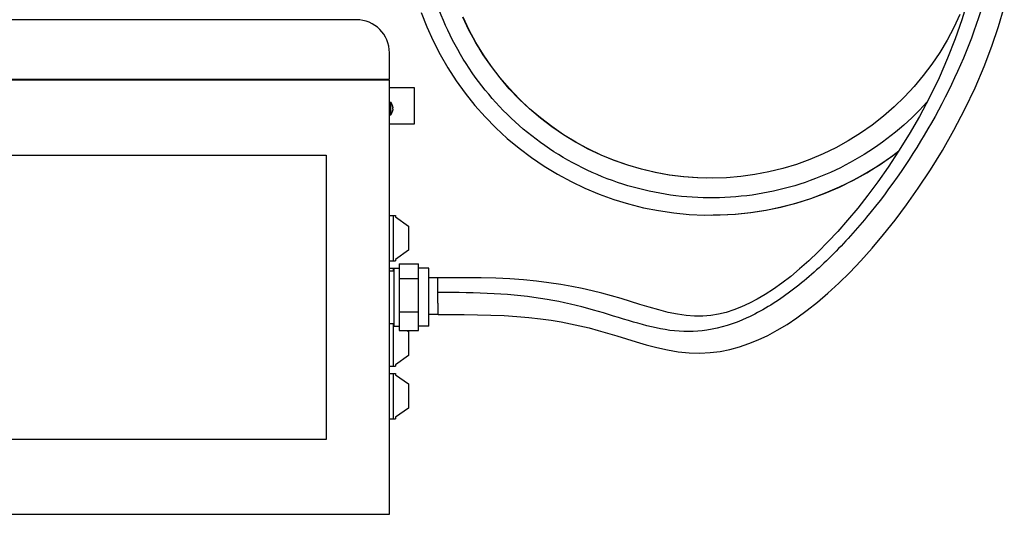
# Model space of a CAD drawing. Header units: millimetres. Extents: x 284 to 2182, y 1212 to 2197.
# Tile 5 of 8: x 1233 to 2168, y 1212 to 1682. Entities that reach past the tile are written whole.
import ezdxf

# ---------------------------------------------------------------- set-up
doc = ezdxf.new("R2010")
doc.units = ezdxf.units.MM
doc.header["$LTSCALE"] = 221.156242
for name, color, linetype in [('00_COMPONENTS_11', 7, 'CONTINUOUS'), ('00_COMPONENTS_16', 7, 'CONTINUOUS'), ('00_COMPONENTS_6', 7, 'CONTINUOUS'), ('00_COMPONENTS_7', 7, 'CONTINUOUS')]:
    doc.layers.add(name, color=color, linetype=linetype)

msp = doc.modelspace()

# ---------------------------------------------------------------- linework, layer by layer
at = {"layer": '00_COMPONENTS_11', "color": 7, "linetype": 'Continuous'}
for p, q in [((1885.22, 1531.73), (1876.52, 1531.93)), ((1889.6, 1496.72), (1897.52, 1496.75)), ((1629.82, 1437.09), (1621.3, 1437.05)), ((1629.99, 1402.09), (1621.3, 1402.05))]:
    msp.add_line(p, q, dxfattribs=at)
for points in [[(2132.86, 1699.51), (2127.5, 1682.01), (2121.14, 1663.97), (2113.89, 1645.72), (2105.67, 1627.12), (2096.55, 1608.4), (2087.02, 1590.47), (2077.29, 1573.53), (2067.32, 1557.38), (2057.36, 1542.27), (2047.6, 1528.34), (2038, 1515.42), (2028.43, 1503.25), (2018.91, 1491.8), (2009.51, 1481.1), (2000.21, 1471.12), (1991.05, 1461.84), (1982.08, 1453.3), (1973.31, 1445.48), (1964.81, 1438.41), (1956.57, 1432.04), (1948.52, 1426.3), (1940.71, 1421.21), (1933.14, 1416.75), (1925.64, 1412.8), (1918.24, 1409.4), (1910.94, 1406.55), (1903.63, 1404.22), (1896.28, 1402.44), (1888.9, 1401.23), (1881.38, 1400.6), (1873.58, 1400.57), (1865.51, 1401.18), (1857.23, 1402.38), (1848.59, 1404.17), (1839.56, 1406.46), (1830.5, 1409.06), (1821.61, 1411.76), (1812.74, 1414.5), (1803.76, 1417.23), (1794.72, 1419.86), (1785.64, 1422.35), (1776.26, 1424.72), (1766.68, 1426.91), (1756.89, 1428.91), (1746.44, 1430.75), (1735.21, 1432.42), (1723.38, 1433.86), (1711, 1435.03), (1698.08, 1435.93), (1684.69, 1436.56), (1670.92, 1436.94), (1656.8, 1437.11), (1642.36, 1437.14), (1629.82, 1437.09)], [(1629.99, 1402.09), (1641.46, 1402.14), (1654.62, 1402.12), (1667.52, 1401.99), (1680.22, 1401.69), (1692.65, 1401.18), (1704.62, 1400.43), (1716.11, 1399.43), (1727.1, 1398.19), (1737.45, 1396.74), (1746.92, 1395.16), (1755.75, 1393.45), (1764.53, 1391.53), (1773.36, 1389.38), (1782.08, 1387.06), (1790.88, 1384.54), (1799.79, 1381.86), (1808.79, 1379.08), (1818.03, 1376.25), (1827.71, 1373.43), (1837.72, 1370.78), (1847.76, 1368.55), (1857.94, 1366.85), (1868.31, 1365.8), (1878.47, 1365.52), (1888.26, 1365.98), (1897.82, 1367.16), (1907.19, 1369), (1916.26, 1371.46), (1925.11, 1374.47), (1934.03, 1378.1), (1943.04, 1382.37), (1952.08, 1387.25), (1961.32, 1392.83), (1970.76, 1399.13), (1980.35, 1406.14), (1990.18, 1413.93), (2000.23, 1422.53), (2010.46, 1431.91), (2020.88, 1442.15), (2031.47, 1453.25), (2042.19, 1465.2), (2053.05, 1478.06), (2063.95, 1491.76), (2074.9, 1506.38), (2086.03, 1522.2), (2097.45, 1539.54), (2108.85, 1558.15), (2119.74, 1577.36), (2130.12, 1597.24), (2139.85, 1617.71), (2148.48, 1637.78), (2155.89, 1657.06), (2162.28, 1675.83), (2167.68, 1694.11)], [(1613.94, 1689.29), (1619.28, 1675.65), (1625.3, 1662.3), (1631.98, 1649.26), (1639.31, 1636.57), (1647.27, 1624.26), (1655.83, 1612.37), (1664.98, 1600.91), (1674.69, 1589.93), (1684.94, 1579.45), (1695.7, 1569.49), (1706.95, 1560.09), (1718.66, 1551.26), (1730.79, 1543.03), (1743.32, 1535.42), (1756.22, 1528.44), (1769.45, 1522.12), (1782.98, 1516.47), (1796.78, 1511.51), (1810.81, 1507.24), (1825.03, 1503.68), (1839.41, 1500.84), (1853.92, 1498.73), (1868.52, 1497.34), (1883.16, 1496.68), (1897.83, 1496.76), (1912.46, 1497.58), (1927.04, 1499.13), (1941.52, 1501.4), (1955.87, 1504.4), (1970.06, 1508.11), (1984.03, 1512.53), (1997.77, 1517.65), (2011.23, 1523.44), (2024.39, 1529.91), (2037.21, 1537.02), (2049.65, 1544.76), (2061.69, 1553.13), (2067.43, 1557.55)], [(2125.36, 1687.18), (2119.67, 1674.89), (2113.35, 1662.91), (2106.4, 1651.28), (2098.85, 1640.04), (2090.71, 1629.2), (2082.02, 1618.8), (2072.79, 1608.88), (2063.06, 1599.46), (2052.83, 1590.56), (2042.16, 1582.2), (2031.05, 1574.42), (2019.56, 1567.24), (2007.7, 1560.67), (1995.51, 1554.74), (1983.02, 1549.45), (1970.28, 1544.82), (1957.3, 1540.88), (1944.14, 1537.62), (1930.83, 1535.06), (1917.39, 1533.21), (1903.88, 1532.06), (1890.33, 1531.63), (1876.77, 1531.91), (1863.25, 1532.91), (1849.79, 1534.61), (1836.45, 1537.02), (1823.25, 1540.13), (1810.23, 1543.93), (1797.43, 1548.42), (1784.88, 1553.56), (1772.62, 1559.37), (1760.68, 1565.81), (1749.1, 1572.87), (1737.91, 1580.53), (1727.14, 1588.77), (1716.81, 1597.56), (1706.96, 1606.88), (1697.62, 1616.71), (1688.81, 1627.02), (1680.56, 1637.77), (1672.88, 1648.94), (1665.8, 1660.51), (1659.34, 1672.42), (1653.52, 1684.66)], [(1876.77, 1531.91), (1863.26, 1532.91), (1849.82, 1534.62), (1836.48, 1537.03), (1823.29, 1540.14), (1810.28, 1543.94), (1797.49, 1548.42), (1784.95, 1553.57), (1772.7, 1559.36), (1760.77, 1565.8), (1749.19, 1572.86), (1738.01, 1580.51), (1727.24, 1588.75), (1716.91, 1597.53), (1707.07, 1606.85), (1697.73, 1616.68), (1688.92, 1626.98), (1680.66, 1637.73), (1672.98, 1648.9), (1665.9, 1660.46), (1659.44, 1672.37), (1653.62, 1684.61)], [(1876.09, 1531.96), (1863, 1532.95), (1849.56, 1534.67), (1836.23, 1537.1), (1823.05, 1540.22), (1810.05, 1544.04), (1797.27, 1548.53), (1784.75, 1553.69), (1772.51, 1559.5), (1760.6, 1565.94), (1749.04, 1573), (1737.87, 1580.66), (1727.12, 1588.9), (1716.82, 1597.69), (1706.99, 1607), (1697.67, 1616.82), (1688.88, 1627.12), (1680.64, 1637.86), (1672.98, 1649.02), (1665.91, 1660.57), (1659.47, 1672.48), (1653.65, 1684.7)], [(1891.07, 1496.73), (1897.82, 1496.76), (1912.45, 1497.57), (1927.02, 1499.12), (1941.49, 1501.38), (1955.84, 1504.37), (1970.01, 1508.08), (1983.99, 1512.49), (1997.72, 1517.6), (2011.19, 1523.39), (2024.34, 1529.84), (2037.16, 1536.94), (2049.61, 1544.69), (2061.65, 1553.04), (2067.36, 1557.44)], [(1897.52, 1496.75), (1912.17, 1497.54), (1926.75, 1499.07), (1941.25, 1501.33), (1955.62, 1504.3), (1969.82, 1508), (1983.82, 1512.41), (1997.58, 1517.51), (2011.07, 1523.3), (2024.26, 1529.76), (2037.1, 1536.86), (2049.58, 1544.61), (2061.64, 1552.97), (2067.28, 1557.31)]]:
    msp.add_lwpolyline(points, dxfattribs=at)
for points, knots in [([(2094.24, 1603.94), (2075.76, 1583.49), (2032.34, 1547.96), (1954.63, 1516.5), (1871.07, 1509.4), (1789.21, 1527.32), (1716.33, 1568.6), (1658.92, 1629.55), (1622.08, 1704.63), (1613.39, 1759.88), (1613.22, 1787.36)], [0, 0, 0, 0, 0.125232, 0.250401, 0.375462, 0.500473, 0.625447, 0.750329, 0.875155, 1, 1, 1, 1]), ([(2163.36, 1790.89), (2162.23, 1754.72), (2146.98, 1682.46), (2101.27, 1583.08), (2050.01, 1507.88), (2002.29, 1455.28), (1964.55, 1422.36), (1925.82, 1398.22), (1887.03, 1385.47), (1849.7, 1385.67), (1814.02, 1395.08), (1775.9, 1407.43), (1731.92, 1417.75), (1682.35, 1422.82), (1647.69, 1423.05), (1629.86, 1422.96)], [0, 0, 0, 0, 0.139964, 0.280961, 0.421386, 0.49001, 0.55528, 0.614501, 0.665525, 0.710903, 0.756709, 0.807719, 0.866019, 0.930998, 1, 1, 1, 1]), ([(1629.86, 1422.96), (1629.85, 1424.71), (1629.83, 1427.28), (1629.83, 1430.55), (1629.81, 1432.69), (1629.85, 1434.42), (1629.73, 1435.86), (1629.94, 1436.49), (1629.72, 1437.08), (1629.82, 1437.09)], [0, 0, 0, 0, 0.372319, 0.543625, 0.696292, 0.823585, 0.91967, 0.979687, 1, 1, 1, 1]), ([(1629.99, 1402.09), (1629.95, 1402.09), (1630.04, 1402.34), (1629.95, 1402.6), (1629.99, 1403.22), (1629.95, 1404.38), (1629.95, 1406.34), (1629.93, 1409.11), (1629.91, 1412.35), (1629.88, 1417.02), (1629.87, 1420.59), (1629.86, 1422.96)], [0, 0, 0, 0, 0.005557, 0.022272, 0.049975, 0.088041, 0.192549, 0.328765, 0.487326, 0.658394, 1, 1, 1, 1])]:
    msp.add_open_spline(points, degree=3, knots=knots, dxfattribs=at)
at = {"layer": '00_COMPONENTS_16', "color": 7, "linetype": 'Continuous'}
for p, q in [((1552.3, 1682.31), (915.3, 1682.31)), ((1583.8, 1625.81), (1583.8, 1650.81)), ((883.8, 1625.81), (1583.8, 1625.81))]:
    msp.add_line(p, q, dxfattribs=at)
msp.add_arc((1552.3, 1650.81), 31.5, 0, 90, dxfattribs=at)
at = {"layer": '00_COMPONENTS_6', "color": 7, "linetype": 'Continuous'}
for p, q in [((1583.8, 1624.81), (883.8, 1624.81)), ((1583.8, 1212.31), (1583.8, 1624.81)), ((1607.7, 1617.59), (1583.8, 1617.59)), ((1607.7, 1583.24), (1607.7, 1617.59)), ((1583.8, 1583.24), (1607.7, 1583.24)), ((943.8, 1553.56), (1523.8, 1553.56)), ((1523.8, 1553.56), (1523.8, 1283.56)), ((1583.8, 1496.16), (1589.64, 1496.16)), ((1587.8, 1453.16), (1587.8, 1496.16)), ((1589.64, 1496.16), (1589.64, 1494.85)), ((1589.64, 1494.85), (1601.8, 1486.16)), ((1601.8, 1486.16), (1601.8, 1463.16)), ((1601.8, 1463.16), (1589.64, 1454.48)), ((1583.8, 1453.16), (1589.64, 1453.16)), ((1589.64, 1454.48), (1589.64, 1453.16)), ((1583.8, 1446.16), (1587.8, 1446.16)), ((1587.8, 1443.66), (1587.8, 1446.16)), ((1587.8, 1353.16), (1587.8, 1393.66)), ((1600.66, 1386.98), (1601.8, 1386.16)), ((1601.8, 1386.16), (1601.8, 1363.16)), ((1601.8, 1363.16), (1589.64, 1354.48)), ((1583.8, 1353.16), (1589.64, 1353.16)), ((1589.64, 1354.48), (1589.64, 1353.16)), ((1583.8, 1346.16), (1589.64, 1346.16)), ((1587.8, 1303.16), (1587.8, 1346.16)), ((1589.64, 1346.16), (1589.64, 1344.85)), ((1589.64, 1344.85), (1601.8, 1336.16)), ((1601.8, 1336.16), (1601.8, 1313.16)), ((1601.8, 1313.16), (1589.64, 1304.48)), ((1583.8, 1303.16), (1589.64, 1303.16)), ((1589.64, 1304.48), (1589.64, 1303.16)), ((1523.8, 1283.56), (943.8, 1283.56)), ((883.8, 1212.31), (1583.8, 1212.31))]:
    msp.add_line(p, q, dxfattribs=at)
at = {"layer": '00_COMPONENTS_7', "color": 7, "linetype": 'Continuous'}
for p, q in [((1583.8, 1603.92), (1585.1, 1603.92)), ((1585.1, 1591.92), (1585.1, 1603.92)), ((1586.72, 1600.2), (1586.81, 1600.2)), ((1586.91, 1599.86), (1586.77, 1599.86)), ((1586.81, 1600.2), (1586.91, 1599.86)), ((1586.91, 1599.86), (1586.91, 1599.86)), ((1583.8, 1591.92), (1585.1, 1591.92)), ((1586.72, 1595.64), (1586.81, 1595.64)), ((1586.91, 1595.99), (1586.81, 1595.99)), ((1586.83, 1595.71), (1586.81, 1595.64)), ((1586.91, 1595.99), (1586.83, 1595.71)), ((1592.9, 1450.35), (1611.3, 1450.35)), ((1592.9, 1450.35), (1592.9, 1386.98)), ((1611.3, 1386.98), (1611.3, 1450.35)), ((1583.8, 1443.66), (1587.9, 1443.66)), ((1587.9, 1446.16), (1592.9, 1446.16)), ((1587.9, 1446.16), (1587.9, 1391.16)), ((1621.3, 1446.16), (1611.3, 1446.16)), ((1621.3, 1391.16), (1621.3, 1446.16)), ((1592.9, 1436.33), (1611.3, 1436.33)), ((1592.9, 1404.65), (1611.3, 1404.65)), ((1583.8, 1393.66), (1587.9, 1393.66)), ((1587.9, 1391.16), (1592.9, 1391.16)), ((1592.9, 1386.98), (1611.3, 1386.98)), ((1621.3, 1391.16), (1611.3, 1391.16))]:
    msp.add_line(p, q, dxfattribs=at)
for centre, radius, start, end in [((1577.1, 1597.92), 10, 13.99851, 36.8699), ((1591.55, 1600.85), 4.88, 190.31789, 191.71827), ((1591.34, 1600.8), 4.67, 191.65602, 194.04861), ((1577.1, 1597.92), 10, 323.1301, 346.00149), ((1577.1, 1597.91), 10, 323.1301, 346.00149), ((1591.64, 1594.98), 4.97, 168.2897, 169.05803), ((1591.34, 1595.05), 4.67, 165.95064, 168.34365), ((1583.68, 1596.96), 3.23, 345.96565, 349.57583)]:
    msp.add_arc(centre, radius, start, end, dxfattribs=at)
for points, knots in [([(1586.75, 1599.97), (1586.73, 1600.08), (1586.73, 1600.17), (1586.68, 1600.42), (1586.72, 1600.42)], [0, 0, 0, 0, 0.715592, 1, 1, 1, 1]), ([(1586.72, 1600.42), (1586.72, 1600.42), (1586.8, 1600.37), (1586.79, 1600.27), (1586.8, 1600.2)], [0, 0, 0, 0, 0.069159, 1, 1, 1, 1]), ([(1586.88, 1599.33), (1586.9, 1599.15), (1586.92, 1598.88), (1586.91, 1598.56), (1586.84, 1598.48)], [0, 0, 0, 0, 0.628589, 1, 1, 1, 1]), ([(1586.72, 1595.43), (1586.67, 1595.43), (1586.74, 1595.7), (1586.73, 1595.81), (1586.76, 1595.93)], [0, 0, 0, 0, 0.28946, 1, 1, 1, 1]), ([(1586.79, 1598.44), (1586.68, 1598.3), (1586.72, 1597.92), (1586.68, 1597.54), (1586.79, 1597.4)], [0, 0, 0, 0, 0.500803, 1, 1, 1, 1]), ([(1586.78, 1595.52), (1586.77, 1595.5), (1586.77, 1595.44), (1586.74, 1595.47), (1586.74, 1595.47)], [0, 0, 0, 0, 0.7663, 1, 1, 1, 1]), ([(1586.74, 1595.47), (1586.74, 1595.48), (1586.74, 1595.48), (1586.74, 1595.49), (1586.74, 1595.49)], [0, 0, 0, 0, 0.457286, 1, 1, 1, 1]), ([(1586.81, 1595.64), (1586.81, 1595.62), (1586.79, 1595.58), (1586.78, 1595.54), (1586.78, 1595.52)], [0, 0, 0, 0, 0.51624, 1, 1, 1, 1]), ([(1586.81, 1598.46), (1586.81, 1598.46), (1586.8, 1598.45), (1586.8, 1598.45), (1586.79, 1598.44)], [0, 0, 0, 0, 0.45629, 1, 1, 1, 1]), ([(1586.79, 1597.4), (1586.8, 1597.4), (1586.8, 1597.39), (1586.81, 1597.39), (1586.81, 1597.39)], [0, 0, 0, 0, 0.542685, 1, 1, 1, 1]), ([(1586.84, 1598.48), (1586.83, 1598.48), (1586.83, 1598.47), (1586.82, 1598.46), (1586.81, 1598.46)], [0, 0, 0, 0, 0.529322, 1, 1, 1, 1]), ([(1586.81, 1597.39), (1586.82, 1597.38), (1586.83, 1597.38), (1586.84, 1597.37), (1586.84, 1597.36)], [0, 0, 0, 0, 0.466133, 1, 1, 1, 1]), ([(1586.84, 1597.36), (1586.92, 1597.26), (1586.92, 1596.9), (1586.89, 1596.58), (1586.86, 1596.38)], [0, 0, 0, 0, 0.380024, 1, 1, 1, 1])]:
    msp.add_open_spline(points, degree=3, knots=knots, dxfattribs=at)
msp.add_open_spline([(1586.81, 1599.67), (1586.84, 1599.56), (1586.86, 1599.44), (1586.88, 1599.33)], degree=3, dxfattribs=at)

doc.saveas('drawing.dxf')
